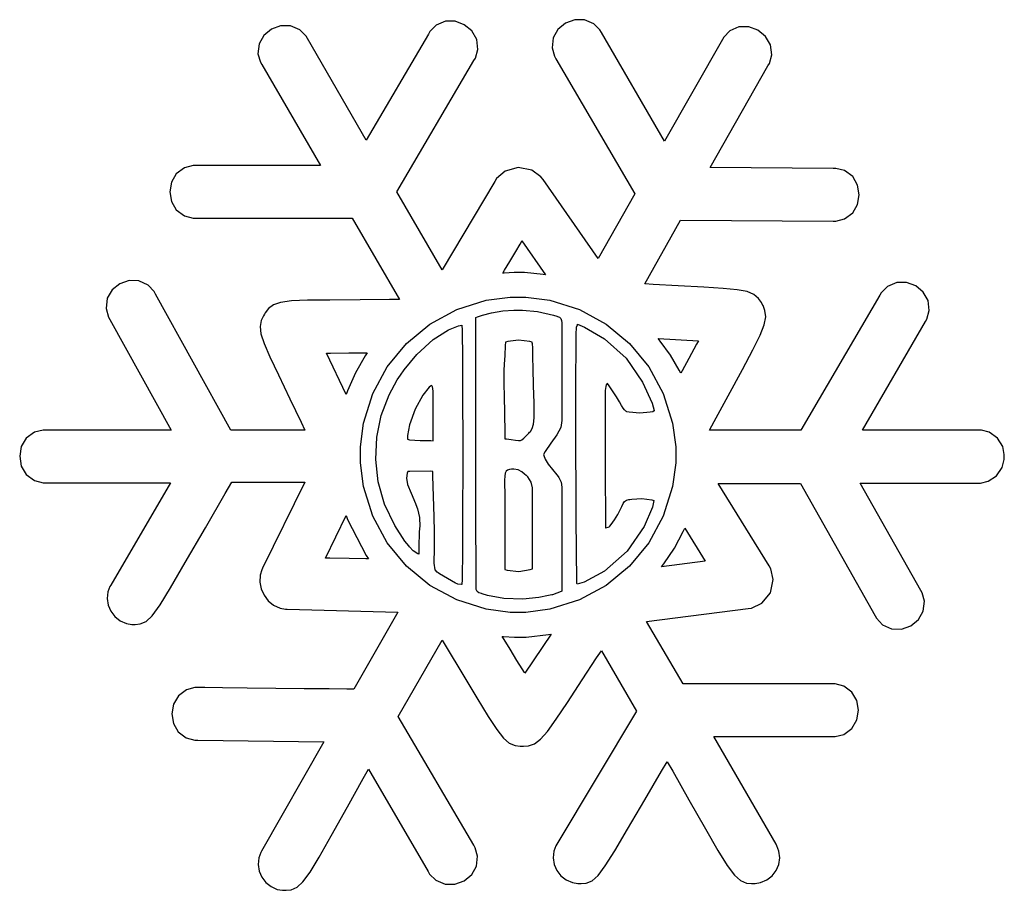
# Model space of a CAD drawing. Extents: x 1.14 to 6.36, y 0.38 to 4.99.
import ezdxf

# ---------------------------------------------------------------- set-up
doc = ezdxf.new("R2010")
doc.units = 0
doc.layers.get('0').update_dxf_attribs({"linetype": 'CONTINUOUS'})

msp = doc.modelspace()

# ---------------------------------------------------------------- linework, layer by layer
at = {"color": 141}
for points in [[(6.22293, 2.817), (5.60519, 2.817), (5.93956, 3.39307), (5.94715, 3.40603), (5.95958, 3.45107), (5.95394, 3.50396), (5.92828, 3.54856), (5.88824, 3.5816), (5.83951, 3.59983), (5.78782, 3.59993), (5.73872, 3.57861), (5.70551, 3.54568), (5.69792, 3.53267), (5.27919, 2.817), (4.79585, 2.817), (4.82015, 2.86262), (4.89388, 2.99908), (4.96994, 3.13889), (5.02593, 3.2436), (5.06392, 3.32015), (5.08578, 3.37565), (5.09358, 3.41704), (5.08931, 3.45144), (5.07915, 3.47754), (5.07497, 3.48579), (5.07058, 3.4936), (5.05496, 3.51568), (5.03022, 3.53694), (4.99479, 3.55165), (4.94282, 3.56158), (4.86843, 3.56868), (4.76574, 3.57487), (4.6289, 3.58203), (4.49625, 3.58936), (4.4521, 3.59201), (4.64165, 3.93056), (5.44997, 3.92535), (5.46517, 3.92535), (5.51079, 3.93739), (5.55425, 3.96903), (5.58035, 4.01372), (5.58903, 4.06494), (5.58035, 4.11621), (5.55425, 4.16092), (5.51079, 4.19254), (5.46517, 4.20454), (5.44997, 4.20454), (4.79893, 4.20975), (5.10519, 4.74826), (5.11274, 4.76124), (5.12506, 4.80626), (5.11897, 4.85915), (5.09283, 4.90375), (5.05231, 4.93679), (5.00336, 4.95503), (4.95167, 4.95514), (4.90315, 4.93381), (4.87076, 4.90082), (4.86356, 4.88786), (4.55729, 4.34928), (4.22293, 4.92535), (4.21528, 4.93837), (4.18207, 4.97131), (4.13297, 4.99262), (4.08128, 4.99251), (4.03256, 4.97433), (3.99251, 4.94129), (3.96685, 4.89665), (3.96115, 4.84375), (3.97364, 4.79878), (3.98122, 4.78575), (4.40001, 4.07015), (4.20628, 3.7264), (3.91351, 4.14513), (3.90272, 4.16064), (3.85428, 4.19586), (3.78276, 4.21001), (3.71283, 4.1894), (3.66792, 4.15158), (3.65831, 4.13574), (3.37918, 3.66699), (3.13857, 4.07954), (3.5479, 4.77636), (3.5555, 4.78939), (3.56793, 4.83447), (3.56228, 4.88769), (3.53662, 4.93272), (3.49658, 4.96615), (3.44786, 4.98454), (3.39615, 4.98454), (3.34706, 4.96283), (3.31381, 4.92919), (3.30626, 4.91596), (2.97711, 4.35449), (2.66667, 4.89307), (2.65886, 4.90608), (2.62517, 4.93901), (2.57553, 4.96035), (2.52349, 4.96029), (2.47456, 4.94217), (2.43451, 4.90924), (2.40896, 4.86481), (2.40354, 4.81212), (2.41624, 4.76736), (2.42393, 4.7545), (2.73438, 4.22017), (2.07497, 4.22017), (2.05974, 4.22017), (2.01411, 4.20817), (1.97065, 4.17654), (1.94461, 4.13183), (1.93593, 4.08057), (1.94461, 4.02935), (1.97065, 3.98465), (2.01411, 3.95301), (2.05974, 3.94097), (2.07497, 3.94097), (2.90207, 3.94097), (3.1531, 3.50971), (3.10097, 3.50896), (2.94461, 3.50749), (2.78461, 3.50663), (2.6659, 3.50532), (2.58122, 3.5019), (2.52328, 3.49463), (2.48486, 3.48161), (2.45865, 3.46121), (2.44217, 3.43935), (2.4375, 3.43158), (2.43278, 3.42383), (2.42096, 3.39903), (2.41444, 3.36664), (2.41906, 3.32801), (2.43604, 3.27681), (2.46653, 3.20654), (2.51172, 3.11094), (2.57281, 2.98356), (2.63167, 2.85954), (2.65104, 2.81803), (2.26042, 2.81803), (1.8604, 3.53788), (1.85319, 3.55122), (1.82107, 3.58544), (1.77268, 3.60829), (1.72103, 3.60965), (1.67199, 3.59256), (1.63135, 3.56028), (1.60508, 3.5159), (1.5989, 3.46263), (1.61117, 3.41678), (1.61876, 3.40349), (1.94374, 2.81803), (1.28022, 2.81803), (1.26497, 2.81803), (1.21935, 2.80604), (1.17589, 2.77447), (1.14979, 2.72976), (1.14111, 2.6785), (1.14979, 2.62722), (1.17589, 2.58251), (1.21935, 2.55094), (1.26497, 2.5389), (1.28022, 2.5389), (1.93956, 2.5389), (1.62397, 1.99621), (1.61897, 1.98801), (1.60861, 1.96067), (1.60417, 1.92458), (1.60943, 1.88954), (1.62343, 1.85732), (1.64501, 1.82937), (1.67318, 1.8074), (1.70676, 1.79303), (1.73525, 1.78788), (1.74479, 1.78788), (1.75358, 1.78788), (1.78011, 1.79036), (1.81076, 1.803), (1.84338, 1.83393), (1.8845, 1.891), (1.94069, 1.98226), (2.01856, 2.11572), (2.12468, 2.29926), (2.23019, 2.48068), (2.26563, 2.54096), (2.65104, 2.54096), (2.42811, 2.08578), (2.42389, 2.0771), (2.41585, 2.04878), (2.41374, 2.0115), (2.42068, 1.97542), (2.43576, 1.94217), (2.45806, 1.91325), (2.48654, 1.89025), (2.52029, 1.87468), (2.54878, 1.86843), (2.55832, 1.86806), (3.14378, 1.85346), (2.91146, 1.44412), (2.90224, 1.44412), (2.87463, 1.44456), (2.78071, 1.44558), (2.64882, 1.4471), (2.49789, 1.44879), (2.34694, 1.45053), (2.21506, 1.45204), (2.12115, 1.45307), (2.09353, 1.45344), (2.08436, 1.45344), (2.0695, 1.45344), (2.02501, 1.44146), (1.98226, 1.40989), (1.95628, 1.36518), (1.94726, 1.31391), (1.95535, 1.26264), (1.98079, 1.21794), (2.02371, 1.18636), (2.06917, 1.17432), (2.08436, 1.17432), (2.75315, 1.16493), (2.4229, 0.586806), (2.41824, 0.57856), (2.40875, 0.551269), (2.40483, 0.515192), (2.41021, 0.480143), (2.42393, 0.447917), (2.44504, 0.419976), (2.47271, 0.398004), (2.50586, 0.383626), (2.53424, 0.378472), (2.54372, 0.378472), (2.55263, 0.378472), (2.57943, 0.381511), (2.61046, 0.394532), (2.64193, 0.423611), (2.67914, 0.474718), (2.72726, 0.553928), (2.79156, 0.66721), (2.87728, 0.820637), (2.96132, 0.970378), (2.98958, 1.02013), (3.30524, 0.477431), (3.31282, 0.464464), (3.34597, 0.431532), (3.39507, 0.410211), (3.44683, 0.410319), (3.49556, 0.428494), (3.5356, 0.461535), (3.56125, 0.506185), (3.56689, 0.559082), (3.55442, 0.604058), (3.54688, 0.617025), (3.14686, 1.29932), (3.37918, 1.70344), (3.40539, 1.6606), (3.48351, 1.53147), (3.56326, 1.39882), (3.62332, 1.30035), (3.66857, 1.23096), (3.70404, 1.18555), (3.73465, 1.15902), (3.76535, 1.14621), (3.7921, 1.14242), (3.80106, 1.14204), (3.81, 1.1416), (3.83708, 1.1435), (3.86871, 1.15435), (3.90044, 1.17882), (3.93696, 1.22098), (3.98286, 1.28488), (4.04269, 1.37468), (4.12121, 1.49447), (4.19732, 1.60992), (4.22293, 1.64828), (4.40831, 1.32845), (3.98643, 0.622233), (3.98144, 0.61404), (3.97108, 0.586697), (3.96664, 0.550618), (3.97194, 0.515571), (3.98589, 0.483344), (4.00749, 0.455404), (4.03564, 0.433431), (4.06928, 0.419054), (4.09776, 0.4139), (4.10732, 0.4139), (4.11621, 0.4139), (4.1429, 0.416721), (4.17372, 0.429308), (4.20535, 0.457844), (4.24349, 0.508735), (4.29357, 0.588053), (4.36128, 0.702203), (4.45215, 0.857368), (4.54178, 1.00928), (4.57189, 1.05973), (4.60075, 1.00955), (4.6869, 0.858561), (4.77468, 0.703939), (4.8405, 0.589899), (4.88971, 0.510254), (4.92763, 0.458985), (4.95958, 0.42985), (4.99094, 0.416883), (5.01801, 0.4139), (5.02707, 0.4139), (5.03657, 0.4139), (5.06506, 0.419054), (5.09868, 0.433431), (5.12679, 0.455404), (5.14844, 0.483344), (5.16238, 0.515571), (5.16769, 0.550618), (5.16319, 0.586697), (5.15283, 0.614094), (5.14789, 0.622233), (4.81874, 1.19303), (5.44586, 1.19303), (5.46104, 1.19303), (5.50667, 1.20508), (5.55013, 1.23671), (5.57617, 1.28141), (5.58485, 1.33263), (5.57617, 1.3839), (5.55013, 1.4286), (5.50667, 1.46024), (5.46104, 1.47222), (5.44586, 1.47222), (4.65625, 1.47222), (4.46149, 1.8024), (5, 1.87121), (5.01867, 1.87364), (5.07232, 1.89979), (5.1186, 1.95546), (5.1334, 2.02572), (5.12093, 2.08257), (5.11143, 2.09825), (4.84169, 2.53472), (5.2781, 2.53472), (5.6729, 1.83365), (5.68001, 1.82042), (5.71218, 1.78629), (5.76058, 1.76389), (5.81222, 1.76307), (5.86128, 1.7806), (5.90192, 1.81315), (5.92822, 1.85742), (5.9344, 1.91015), (5.92215, 1.95514), (5.91461, 1.96804), (5.59375, 2.53575), (6.21669, 2.53575), (6.23036, 2.53575), (6.27143, 2.54633), (6.31575, 2.57553), (6.34538, 2.61974), (6.35622, 2.66146), (6.35622, 2.67535), (6.35732, 2.68881), (6.34901, 2.73004), (6.32124, 2.77513), (6.27756, 2.80572), (6.23654, 2.817), (6.22293, 2.817)], [(3.80208, 3.82015), (3.92708, 3.64094), (3.9151, 3.64279), (3.81467, 3.65246), (3.78125, 3.65246), (3.76118, 3.65246), (3.70757, 3.64985), (3.70107, 3.64931), (3.71024, 3.66471), (3.73774, 3.71104), (3.7691, 3.76406), (3.79167, 3.8024), (3.801, 3.81836), (3.80208, 3.82015)], [(3.78125, 1.8514), (3.73921, 1.8514), (3.61312, 1.86843), (3.45649, 1.91721), (3.31456, 1.99436), (3.19086, 2.09646), (3.08876, 2.22017), (3.01161, 2.36208), (2.96283, 2.51872), (2.94586, 2.64481), (2.94586, 2.68679), (2.94586, 2.72885), (2.96283, 2.85493), (3.01161, 3.01161), (3.08876, 3.15349), (3.19086, 3.27724), (3.31456, 3.37935), (3.45649, 3.45649), (3.61312, 3.50526), (3.73921, 3.52225), (3.78125, 3.52225), (3.82324, 3.52225), (3.94933, 3.50526), (4.10596, 3.45649), (4.24789, 3.37935), (4.37158, 3.27724), (4.47368, 3.15349), (4.55083, 3.01161), (4.59961, 2.85493), (4.61664, 2.72885), (4.61664, 2.68679), (4.61664, 2.64481), (4.59961, 2.51872), (4.55083, 2.36208), (4.47368, 2.22017), (4.37158, 2.09646), (4.24789, 1.99436), (4.10596, 1.91721), (3.94933, 1.86843), (3.82324, 1.8514), (3.78125, 1.8514)], [(4.64378, 3.11908), (4.63542, 3.13579), (4.58838, 3.21522), (4.53461, 3.28944), (4.52289, 3.3035), (4.73643, 3.28993), (4.72732, 3.27328), (4.68619, 3.19749), (4.65028, 3.13108), (4.64378, 3.11908)], [(2.98232, 3.22743), (2.97081, 3.2105), (2.91992, 3.12136), (2.87782, 3.02642), (2.87082, 3.00663), (2.76665, 3.22538), (2.78797, 3.22564), (2.88422, 3.22683), (2.95779, 3.22743), (2.98232, 3.22743)], [(2.87082, 2.3649), (2.8781, 2.34435), (2.97732, 2.15246), (2.98958, 2.13471), (2.97418, 2.13499), (2.88672, 2.13644), (2.78358, 2.1384), (2.76042, 2.13889), (2.87082, 2.3649)], [(4.54167, 2.09304), (4.55388, 2.10867), (4.60932, 2.19135), (4.65653, 2.27979), (4.66461, 2.29829), (4.77289, 2.12326), (4.54167, 2.09304)], [(3.81668, 1.52951), (3.81456, 1.53267), (3.80263, 1.55203), (3.7755, 1.59646), (3.73899, 1.65608), (3.70747, 1.70731), (3.69689, 1.72428), (3.70389, 1.72379), (3.76188, 1.72017), (3.78125, 1.72017), (3.82497, 1.72017), (3.94217, 1.73421), (3.95628, 1.73682), (3.81668, 1.52951)]]:
    msp.add_lwpolyline(points, close=True, dxfattribs=at)
at = {"color": 0}
for points in [[(3.55729, 3.4139), (3.5664, 3.41699), (3.59381, 3.42643), (3.64035, 3.43956), (3.70053, 3.44982), (3.75868, 3.45367), (3.7781, 3.45344), (3.80442, 3.45344), (3.88346, 3.44553), (3.96978, 3.42665), (3.98643, 3.42117), (3.99001, 3.41997), (4.0006, 3.41564), (4.0084, 3.40924), (4.01178, 3.39893), (4.01247, 3.38596), (4.01247, 3.38163), (4.01264, 3.34825), (4.01303, 3.2481), (4.01324, 3.14546), (4.01318, 3.06842), (4.01303, 3.01167), (4.01281, 2.96994), (4.01275, 2.93793), (4.01297, 2.91026), (4.01335, 2.88878), (4.01357, 2.88163), (4.01389, 2.86925), (4.00732, 2.83192), (3.98719, 2.79156), (3.95578, 2.74804), (3.92497, 2.7041), (3.91564, 2.68892), (3.91754, 2.6824), (3.92562, 2.66336), (3.94103, 2.63747), (3.96322, 2.60792), (3.986, 2.58029), (3.99376, 2.57118), (3.99767, 2.56651), (4.0095, 2.54112), (4.01357, 2.51443), (4.01357, 2.50553), (4.01329, 2.46365), (4.01313, 2.25385), (4.01357, 2.0364), (4.01357, 1.96386), (4.00885, 1.96235), (3.96376, 1.94515), (3.95936, 1.94413), (3.94254, 1.94054), (3.89176, 1.93104), (3.80713, 1.9221), (3.70665, 1.92551), (3.61963, 1.94092), (3.59169, 1.94933), (3.58708, 1.95074), (3.5734, 1.95546), (3.56381, 1.96224), (3.56, 1.97353), (3.55935, 1.98817), (3.55935, 1.99306), (3.5586, 2.07921), (3.55729, 2.33772), (3.55675, 2.67264), (3.55701, 3.023), (3.55729, 3.31619), (3.55729, 3.4139)], [(3.48335, 3.37429), (3.48415, 3.36903), (3.48443, 3.35281), (3.48535, 3.30561), (3.48617, 3.23633), (3.48682, 3.14865), (3.48736, 3.04628), (3.48768, 2.93289), (3.4879, 2.81207), (3.48801, 2.68761), (3.4879, 2.5631), (3.48768, 2.44228), (3.48736, 2.32872), (3.48682, 2.22618), (3.48617, 2.13829), (3.48535, 2.06874), (3.48443, 2.02121), (3.4841, 2.00472), (3.48335, 1.99929), (3.48178, 1.99957), (3.46143, 2.00168), (3.45936, 2.00244), (3.45025, 2.00635), (3.36535, 2.05533), (3.35732, 2.06076), (3.35275, 2.06375), (3.34201, 2.0771), (3.33763, 2.11247), (3.33811, 2.19103), (3.33811, 2.3004), (3.33751, 2.33681), (3.33724, 2.35846), (3.32964, 2.5759), (3.32915, 2.59825), (3.31819, 2.59907), (3.20833, 2.59853), (3.19689, 2.59825), (3.19396, 2.58985), (3.18983, 2.56299), (3.19618, 2.52903), (3.21485, 2.48258), (3.23762, 2.42811), (3.24479, 2.40972), (3.24843, 2.40061), (3.25911, 2.35428), (3.26042, 2.30686), (3.25939, 2.29719), (3.25879, 2.29275), (3.25754, 2.27929), (3.25663, 2.25597), (3.25624, 2.21918), (3.25624, 2.1754), (3.25624, 2.16075), (3.24972, 2.16233), (3.22483, 2.17746), (3.20574, 2.19879), (3.2021, 2.20344), (3.18147, 2.22889), (3.12782, 2.31164), (3.07422, 2.42535), (3.04081, 2.54254), (3.02701, 2.66118), (3.03244, 2.77919), (3.05643, 2.89447), (3.09858, 3.00499), (3.14144, 3.0841), (3.15831, 3.10867), (3.17796, 3.13747), (3.24539, 3.21815), (3.33171, 3.29699), (3.4126, 3.34804), (3.46511, 3.37011), (3.48335, 3.37429)], [(4.50315, 2.92117), (4.50157, 2.92042), (4.4949, 2.91493), (4.49274, 2.91493), (4.48178, 2.91233), (4.42589, 2.90756), (4.36951, 2.9126), (4.35835, 2.91493), (4.35656, 2.91542), (4.35151, 2.91808), (4.34526, 2.92404), (4.33838, 2.93375), (4.32969, 2.94803), (4.31803, 2.96767), (4.30236, 2.99349), (4.28147, 3.02632), (4.26107, 3.05692), (4.25418, 3.067), (4.25304, 3.06461), (4.24892, 3.05761), (4.2455, 3.04844), (4.24354, 3.02696), (4.24268, 2.98068), (4.24262, 2.89719), (4.243, 2.76394), (4.24349, 2.56853), (4.24376, 2.36589), (4.24376, 2.29829), (4.24636, 2.29958), (4.25808, 2.3035), (4.26665, 2.3074), (4.26768, 2.30871), (4.27436, 2.31689), (4.29303, 2.34256), (4.31049, 2.37099), (4.32221, 2.39438), (4.33046, 2.41314), (4.3374, 2.42768), (4.34532, 2.43847), (4.35639, 2.4459), (4.36871, 2.44971), (4.37294, 2.45036), (4.38385, 2.45193), (4.43696, 2.45443), (4.49007, 2.44803), (4.50103, 2.44515), (4.49333, 2.40924), (4.44971, 2.30583), (4.35986, 2.17563), (4.23882, 2.06928), (4.13172, 2.01215), (4.09375, 2.00142), (4.09278, 2.00592), (4.09278, 2.02001), (4.0919, 2.06429), (4.09104, 2.13064), (4.09028, 2.21556), (4.08963, 2.31532), (4.08908, 2.42626), (4.0886, 2.54492), (4.08826, 2.66754), (4.088, 2.79058), (4.08789, 2.91037), (4.08794, 3.02333), (4.08817, 3.12582), (4.08849, 3.21419), (4.08897, 3.28489), (4.08968, 3.33425), (4.09006, 3.35265), (4.0906, 3.35867), (4.0906, 3.36367), (4.09608, 3.37614), (4.0969, 3.37847), (4.134, 3.3629), (4.23899, 3.30063), (4.35351, 3.19829), (4.44125, 3.07178), (4.49138, 2.95996), (4.50315, 2.92117)], [(3.71149, 2.77115), (3.71978, 2.77035), (3.74479, 2.76731), (3.76768, 2.764), (3.78299, 2.76215), (3.79346, 2.76275), (3.80186, 2.76654), (3.81104, 2.77458), (3.82374, 2.7876), (3.83789, 2.80197), (3.84272, 2.80658), (3.84679, 2.81071), (3.8565, 2.82568), (3.86361, 2.84972), (3.86626, 2.88297), (3.86664, 2.91792), (3.86664, 2.92953), (3.86589, 2.96083), (3.86367, 3.05469), (3.86165, 3.14382), (3.86029, 3.20335), (3.85949, 3.23969), (3.85889, 3.25939), (3.85829, 3.26882), (3.85747, 3.27442), (3.8565, 3.2806), (3.85622, 3.28267), (3.84369, 3.28683), (3.78424, 3.29482), (3.72629, 3.28657), (3.71457, 3.28267), (3.71376, 3.26525), (3.7111, 3.21294), (3.7085, 3.16672), (3.70676, 3.13308), (3.70594, 3.10113), (3.706, 3.05994), (3.70692, 2.99849), (3.70876, 2.90588), (3.71083, 2.80485), (3.71149, 2.77115)], [(3.33128, 2.76074), (3.33128, 2.78683), (3.33132, 2.86507), (3.33137, 2.94), (3.33132, 2.9905), (3.331, 3.02171), (3.33014, 3.03868), (3.32861, 3.04644), (3.32622, 3.05003), (3.32357, 3.05333), (3.32292, 3.05453), (3.30951, 3.04438), (3.2775, 3.0031), (3.23654, 2.92796), (3.20671, 2.84506), (3.19499, 2.7889), (3.19476, 2.77013), (3.20594, 2.76676), (3.26258, 2.76238), (3.31976, 2.76204), (3.33128, 2.76074)], [(3.71149, 2.07954), (3.72396, 2.07563), (3.7851, 2.06825), (3.84532, 2.07796), (3.85732, 2.08263), (3.85732, 2.11837), (3.85732, 2.22553), (3.85742, 2.33371), (3.85775, 2.42074), (3.85813, 2.48047), (3.85835, 2.50032), (3.85835, 2.51069), (3.85129, 2.54167), (3.83279, 2.56939), (3.8271, 2.57433), (3.824, 2.57656), (3.81575, 2.58442), (3.80154, 2.59636), (3.78103, 2.60613), (3.75846, 2.60986), (3.75103, 2.60969), (3.74729, 2.60965), (3.73611, 2.60878), (3.72532, 2.60585), (3.71799, 2.59983), (3.71349, 2.58957), (3.71115, 2.57383), (3.71029, 2.5516), (3.71024, 2.5216), (3.71039, 2.4924), (3.71039, 2.48264), (3.71067, 2.44933), (3.71149, 2.17199), (3.71149, 2.07954)]]:
    msp.add_lwpolyline(points, close=True, dxfattribs=at)

doc.saveas('drawing.dxf')
